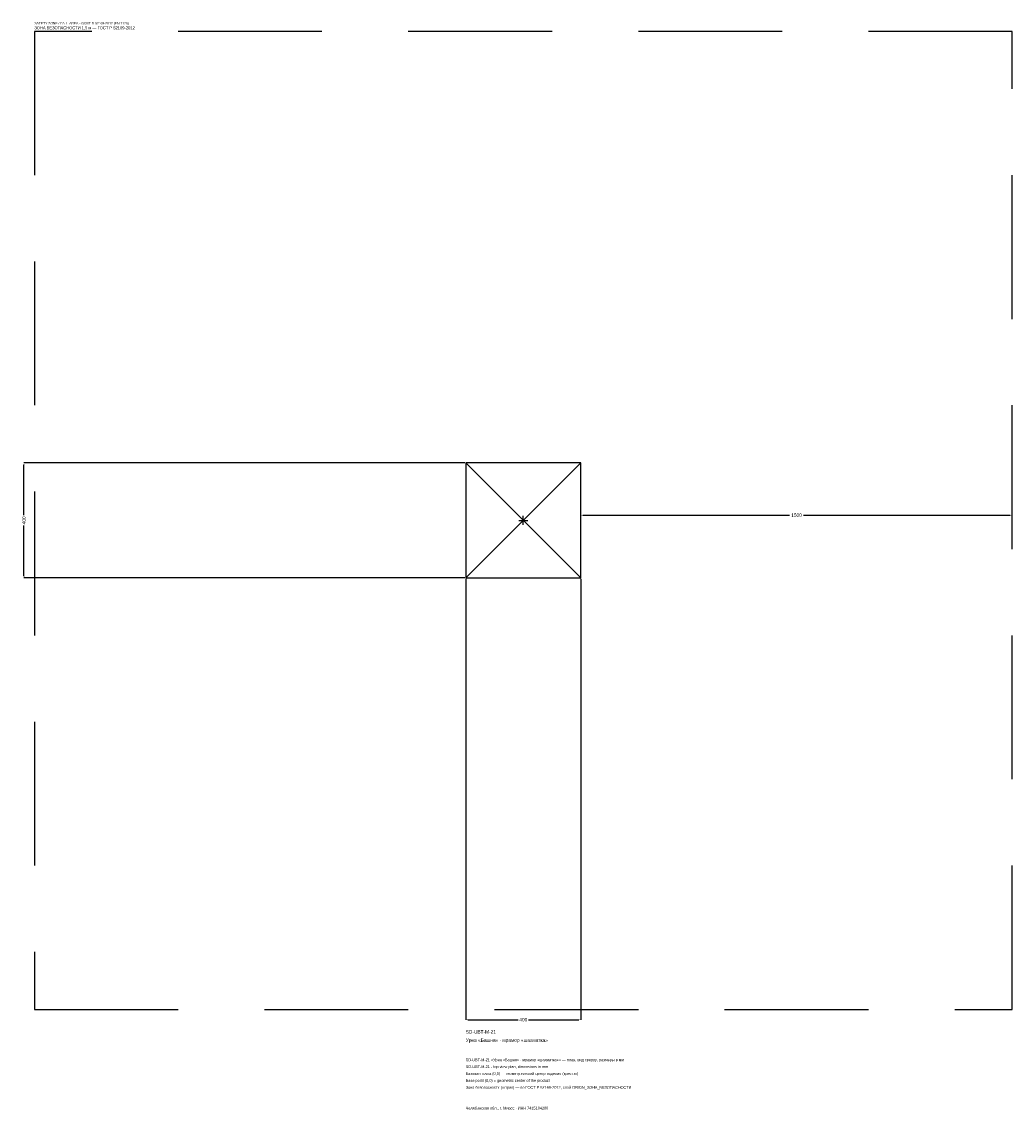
# Model space of a CAD drawing. Header units: metres. Extents: x -1744 to 1700, y -2050 to 1733.
import ezdxf

# ---------------------------------------------------------------- set-up
doc = ezdxf.new("R2010")
doc.units = ezdxf.units.M
doc.linetypes.add('DASHED', pattern=[800, 500, -300])
for name, color, linetype in [('ЗСК_ДАННЫЕ', 3, 'Continuous'), ('ЗСК_ЗОНА_БЕЗОПАСНОСТИ', 1, 'Continuous'), ('ЗСК_КОНТУР', 7, 'Continuous'), ('ЗСК_РАЗМЕРЫ', 8, 'Continuous')]:
    doc.layers.add(name, color=color, linetype=linetype)
doc.dimstyles.new('ORION', dxfattribs={"dimtxt": 12, "dimasz": 7.2, "dimexe": 1.25, "dimexo": 3.6, "dimtad": 1, "dimdec": 0, "dimcen": 2.5, "dimazin": 3, "dimtfac": 1, "dimtmove": 0, "dimatfit": 3})

# ---------------------------------------------------------------- blocks, each defined once
blk = doc.blocks.new('_CLOSEDFILLED')
at = {"color": 0, "linetype": 'BYBLOCK'}
blk.add_solid([(-1, 0.16), (0, 0), (-1, -0.16)], dxfattribs=at)
blk = doc.blocks.new('*D1')
for p, q in [((-200, -203.6), (-200, -1736)), ((200, -203.6), (200, -1736)), ((-192.8, -1736), (-18, -1736)), ((18, -1736), (192.8, -1736))]:
    blk.add_line(p, q)
at = {"layer": 'Defpoints'}
for p in [(-200, -200), (200, -200), (-200, -1736)]:
    blk.add_point(p, dxfattribs=at)
at = {"layer": 'ЗСК_РАЗМЕРЫ', "xscale": 7.199999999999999, "yscale": 7.199999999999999, "rotation": 180}
blk.add_blockref('_CLOSEDFILLED', (-200, -1736), dxfattribs=at)
at = {"layer": 'ЗСК_РАЗМЕРЫ', "xscale": 7.199999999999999, "yscale": 7.199999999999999}
blk.add_blockref('_CLOSEDFILLED', (200, -1736), dxfattribs=at)
at = {"layer": 'ЗСК_РАЗМЕРЫ', "insert": (0, -1736), "char_height": 12, "attachment_point": 5}
blk.add_mtext('400', dxfattribs=at)
blk = doc.blocks.new('*D2')
for p, q in [((-203.6, 200), (-1736, 200)), ((-1736, 18), (-1736, 192.8)), ((-1736, -192.8), (-1736, -18)), ((-203.6, -200), (-1736, -200))]:
    blk.add_line(p, q)
at = {"layer": 'Defpoints'}
for p in [(-200, 200), (-1736, -200), (-200, -200)]:
    blk.add_point(p, dxfattribs=at)
at = {"layer": 'ЗСК_РАЗМЕРЫ', "xscale": 7.199999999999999, "yscale": 7.199999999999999}
for p, rotation in [((-1736, 200), 90), ((-1736, -200), 270)]:
    blk.add_blockref('_CLOSEDFILLED', p, dxfattribs=dict(at, rotation=rotation))
at = {"layer": 'ЗСК_РАЗМЕРЫ', "insert": (-1736, 0), "char_height": 12, "attachment_point": 5, "rotation": 90}
blk.add_mtext('400', dxfattribs=at)
blk = doc.blocks.new('*D3')
for p, q in [((200, 3.6), (200, 18)), ((207.2, 18), (926, 18)), ((974, 18), (1692.8, 18)), ((1700, 3.6), (1700, 18))]:
    blk.add_line(p, q)
at = {"layer": 'Defpoints'}
for p in [(200, 18), (200, 0), (1700, 0)]:
    blk.add_point(p, dxfattribs=at)
at = {"layer": 'ЗСК_РАЗМЕРЫ', "xscale": 7.199999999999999, "yscale": 7.199999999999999, "rotation": 180}
blk.add_blockref('_CLOSEDFILLED', (200, 18), dxfattribs=at)
at = {"layer": 'ЗСК_РАЗМЕРЫ', "xscale": 7.199999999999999, "yscale": 7.199999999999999}
blk.add_blockref('_CLOSEDFILLED', (1700, 18), dxfattribs=at)
at = {"layer": 'ЗСК_РАЗМЕРЫ', "insert": (950, 18), "char_height": 12, "attachment_point": 5}
blk.add_mtext('1500', dxfattribs=at)
blk = doc.blocks.new('ОРИОН SD-UBT-M-21 Урна Башня · мрамор шахматка')
at = {"layer": 'ЗСК_ЗОНА_БЕЗОПАСНОСТИ', "linetype": 'DASHED'}
blk.add_lwpolyline([(-1700, -1700), (1700, -1700), (1700, 1700), (-1700, 1700)], close=True, dxfattribs=at)
at = {"layer": 'ЗСК_КОНТУР'}
for p, q in [((-200, -200), (200, 200)), ((-200, 200), (200, -200))]:
    blk.add_line(p, q, dxfattribs=at)
blk.add_lwpolyline([(-200, -200), (200, -200), (200, 200), (-200, 200)], close=True, dxfattribs=at)
at = {"layer": 'ЗСК_РАЗМЕРЫ'}
for p, q in [((-16, 0), (16, 0)), ((0, -16), (0, 16))]:
    blk.add_line(p, q, dxfattribs=at)
at = {"layer": 'ЗСК_ДАННЫЕ'}
for tag, p in [('АРТИКУЛ', (-200, -1784)), ('НАИМЕНОВАНИЕ', (-200, -1812.8))]:
    blk.add_attdef(tag, p, '', height=12, dxfattribs=at)
at = {"layer": 'ЗСК_ДАННЫЕ', "flags": 1}
for tag, p in [('ПРОИЗВОДИТЕЛЬ', (-200, -1841.6)), ('ТЕЛЕФОН', (-200, -1870.4)), ('САЙТ', (-200, -1928)), ('АДРЕС', (-200, -1956.8)), ('РЕКВИЗИТЫ', (-200, -1985.6)), ('ГАБАРИТЫ', (-200, -2014.4)), ('ЗОНА_БЕЗОПАСНОСТИ', (-200, -2043.2))]:
    blk.add_attdef(tag, p, '', height=12, dxfattribs=at)
at = {"layer": 'ЗСК_ЗОНА_БЕЗОПАСНОСТИ', "color": 1}
for s, height, p in [('SAFETY ZONE / FALL AREA - GOST R 52169-2012 (EN 1176)', 8.4, (-1700, 1724)), ('ЗОНА БЕЗОПАСНОСТИ 1,5 м — ГОСТ Р 52169-2012', 10.2, (-1700, 1707.2))]:
    blk.add_text(s, height=height, dxfattribs=at).set_placement(p)
at = {"layer": 'ЗСК_РАЗМЕРЫ'}
dim = blk.add_linear_dim(base=(-1736, -200), p1=(-200, -200), p2=(-200, 200), angle=90, dimstyle='ORION', dxfattribs=at)
dim.commit()
dim.dimension.update_dxf_attribs({"geometry": '*D2', "text_midpoint": (-1736, 0)})
for base, p1, p2, picture, middle in [((200, 18), (200, 0), (1700, 0), '*D3', (950, 18)), ((-200, -1736), (-200, -200), (200, -200), '*D1', (0, -1736))]:
    dim = blk.add_linear_dim(base=base, p1=p1, p2=p2, dimstyle='ORION', dxfattribs=at)
    dim.commit()
    dim.dimension.update_dxf_attribs({"geometry": picture, "text_midpoint": middle})

msp = doc.modelspace()

# ---------------------------------------------------------------- block references
msp.add_blockref('ОРИОН SD-UBT-M-21 Урна Башня · мрамор шахматка', (0, 0)).add_auto_attribs({'АРТИКУЛ': 'SD-UBT-M-21', 'НАИМЕНОВАНИЕ': 'Урна «Башня» · мрамор «шахматка»'})

# ---------------------------------------------------------------- texts
at = {"layer": 'ЗСК_ДАННЫЕ', "color": 3}
for s, p in [('SD-UBT-M-21 «Урна «Башня» · мрамор «шахматка»» — план, вид сверху, размеры в мм', (-200, -1880)), ('SD-UBT-M-21 - top view plan, dimensions in mm', (-200, -1904)), ('Челябинская обл., г. Миасс · ИНН 7415104200', (-200, -2048))]:
    msp.add_text(s, height=9.6, dxfattribs=at).set_placement(p)
at = {"layer": 'ЗСК_ДАННЫЕ', "color": 7}
for s, p in [('Базовая точка (0,0) — геометрический центр изделия (крестик)', (-200, -1928)), ('Base point (0,0) = geometric center of the product', (-200, -1952))]:
    msp.add_text(s, height=9.6, dxfattribs=at).set_placement(p)
at = {"layer": 'ЗСК_ДАННЫЕ', "color": 1}
msp.add_text('Зона безопасности (штрих) — по ГОСТ Р 52169-2012, слой ORION_ЗОНА_БЕЗОПАСНОСТИ', height=9.6, dxfattribs=at).set_placement((-200, -1976))

doc.saveas('drawing.dxf')
